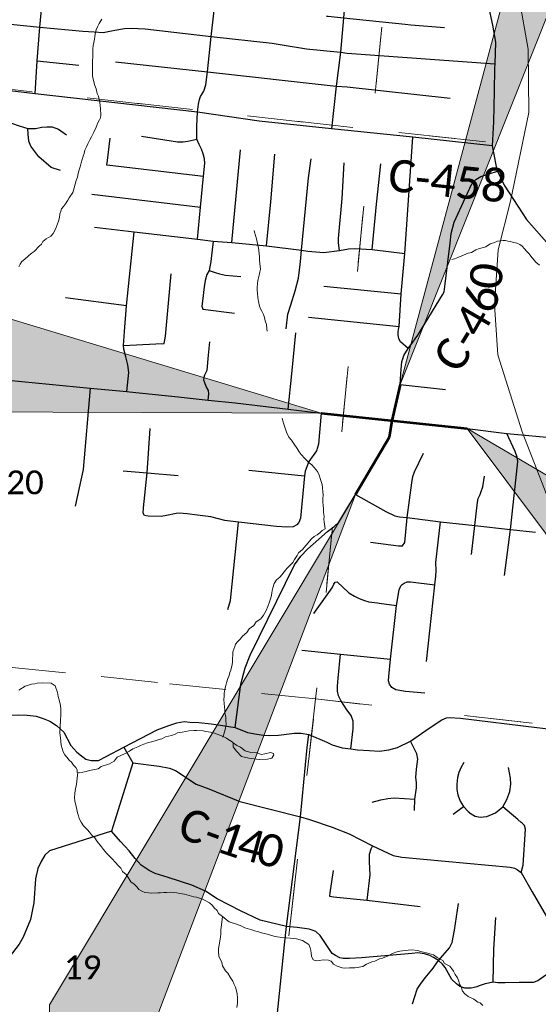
# Paper-space layout 'Layout1' of a CAD drawing. Extents: x 0 to 39.3, y 0 to 22.
# Tile 112 of 131: x 6.3 to 7.2, y 17.8 to 19.6. Entities that reach past the tile are written whole.
import ezdxf

# ---------------------------------------------------------------- set-up
doc = ezdxf.new("R2010")
doc.units = 0
doc.header["$MEASUREMENT"] = 0
doc.linetypes.add('DGN Style 1', pattern=[0.184576, 0.000307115, -0.184269])
doc.linetypes.add('rr2', pattern=[0.749999, 0.374999, 0.374999])
doc.layers.add('GM_X_Corporation', color=7, linetype='DGN Style 1', lineweight=13, transparency=0.75)
for name, color, linetype, lineweight in [('GM_X_County_Road', 3, 'Continuous', 30), ('GM_X_County_Road_Text', 3, 'Continuous', 0), ('GM_X_Minor_Lake', 5, 'Continuous', 0), ('GM_X_Minor_River', 5, 'Continuous', 0), ('GM_X_Rail_Line', 7, 'rr2', 13), ('GM_X_Section_Text', 7, 'Continuous', 0), ('GM_X_State_Route', 1, 'Continuous', 30), ('GM_X_Township_Road', 4, 'Continuous', 30), ('SH_Text', 7, 'Continuous', 13)]:
    doc.layers.add(name, color=color, linetype=linetype, lineweight=lineweight)
doc.styles.add('Style-Calibri Light', font='calibril.ttf')

psp = doc.layouts.get("Layout1")

# ---------------------------------------------------------------- linework, layer by layer
at = {"layer": 'GM_X_Corporation', "flags": 128}
for points in [[(7.0465, 20.3953), (6.9413, 19.3834), (5.9616, 19.4927), (6.0521, 20.4929)], [(7.0465, 20.3953), (8.0517, 20.2839), (7.955, 19.3167), (7.3077, 19.388), (7.3067, 19.3446), (6.9413, 19.3834)], [(5.9616, 19.4927), (6.9413, 19.3834), (6.8431, 18.3799), (5.8893, 18.4792)], [(7.955, 19.3167), (7.9506, 19.2737), (7.8526, 18.2675), (6.8431, 18.3799), (6.9413, 19.3834), (7.3067, 19.3446), (7.3077, 19.388)], [(6.8431, 18.3799), (6.7271, 17.3517), (5.7989, 17.4561), (5.8893, 18.4792)], [(6.8431, 18.3799), (7.8526, 18.2675), (7.7575, 17.2431), (6.7271, 17.3517)]]:
    psp.add_lwpolyline(points, close=True, dxfattribs=at)
at = {"layer": 'GM_X_County_Road', "ltscale": 0.002, "flags": 128}
for points in [[(7.1544, 19.3549), (7.0147, 19.3697), (6.8713, 19.3848), (6.7437, 19.3982), (6.635, 19.4142), (6.3486, 19.4465), (6.2939, 19.453), (6.2651, 19.4538), (6.2278, 19.4581), (6.1978, 19.4615), (6.1234, 19.4701), (6.0534, 19.4781), (5.9566, 19.4892)], [(7.0186, 19.0144), (7.0233, 19.0211), (7.0666, 19.0919), (7.0698, 19.0975), (7.0714, 19.1115), (7.0802, 19.183), (7.0819, 19.2004), (7.0875, 19.2204), (7.1075, 19.2638), (7.1185, 19.2878), (7.1256, 19.2951), (7.1345, 19.3006), (7.1641, 19.31)], [(6.9936, 18.9529), (6.9954, 18.9747), (6.9969, 18.9796), (6.9985, 18.985), (7.0064, 18.9976), (7.0145, 19.0086), (7.0186, 19.0144)], [(6.9786, 18.8699), (6.9921, 18.934), (6.9936, 18.9529)], [(6.2648, 18.9452), (6.2762, 18.9441), (6.4455, 18.9279), (6.51, 18.9217), (6.5147, 18.9212), (6.6008, 18.9124), (6.6536, 18.9063), (6.701, 18.9016), (6.7946, 18.8905), (6.8528, 18.8836), (6.8619, 18.8825)], [(6.8619, 18.8825), (6.8683, 18.8818), (6.9786, 18.8699)], [(6.7012, 18.3295), (6.7057, 18.3652), (6.7115, 18.4061), (6.7189, 18.4349), (6.7276, 18.4573), (6.8057, 18.6164), (6.8169, 18.6316), (6.829, 18.6437), (6.8485, 18.6613), (6.8638, 18.6749), (6.8758, 18.6836), (6.884, 18.6917), (6.8964, 18.7118), (6.9134, 18.7405), (6.9727, 18.8404), (6.9751, 18.846), (6.9786, 18.8699)], [(6.9786, 18.8699), (7.1101, 18.8565), (7.1805, 18.8478), (7.2702, 18.8398), (7.3244, 18.8344), (7.3587, 18.8301), (7.3625, 18.8296)], [(6.2495, 18.3272), (6.2636, 18.339), (6.284, 18.3463), (6.3046, 18.3514), (6.319, 18.352), (6.3345, 18.3512), (6.3504, 18.3495), (6.3628, 18.3457), (6.3744, 18.3408), (6.3863, 18.3332), (6.3992, 18.3217), (6.4113, 18.2982), (6.4223, 18.2864), (6.4304, 18.2797), (6.4382, 18.2738), (6.4476, 18.2712), (6.4601, 18.2717), (6.474, 18.2787), (6.5051, 18.295)], [(6.8309, 18.3175), (6.8627, 18.3036), (6.8723, 18.2993), (6.8902, 18.2939), (6.9051, 18.2918), (6.9167, 18.2904), (6.9378, 18.2889), (6.9557, 18.2881), (6.9725, 18.2901), (6.9877, 18.2946), (7.0104, 18.3055), (7.0431, 18.3284), (7.0656, 18.3432), (7.0741, 18.3464), (7.0794, 18.347), (7.0983, 18.346), (7.2329, 18.3296)], [(6.5051, 18.295), (6.5635, 18.3256), (6.584, 18.3334), (6.5984, 18.3381), (6.6113, 18.3404), (6.6216, 18.339), (6.6371, 18.3387), (6.6592, 18.3361), (6.6751, 18.3338), (6.7012, 18.3295)], [(6.7012, 18.3295), (6.7231, 18.3211), (6.7397, 18.3178), (6.7514, 18.3161), (6.7624, 18.3154), (6.7775, 18.3161), (6.8058, 18.3198), (6.8179, 18.3196), (6.8309, 18.3175)], [(7.2329, 18.3296), (7.2387, 18.3289), (7.262, 18.3261), (7.2766, 18.3243), (7.3541, 18.3158)], [(6.755, 17.6085), (6.7645, 17.693), (6.7721, 17.7924), (6.7884, 17.9468), (6.7919, 17.9787), (6.8164, 18.1721), (6.8285, 18.2944), (6.8309, 18.3175)], [(6.5051, 18.295), (6.5209, 18.2674), (6.5674, 18.2612), (6.5854, 18.2582), (6.5963, 18.2539), (6.6325, 18.2298), (6.6546, 18.2214), (6.7095, 18.1993), (6.8164, 18.1721), (6.8321, 18.1677), (6.8724, 18.154), (6.902, 18.142), (6.9436, 18.1213), (6.9801, 18.104), (6.9951, 18.1009), (7.186, 18.0837), (7.1939, 18.0817), (7.1991, 18.079), (7.2053, 18.0741), (7.2249, 18.0398), (7.2504, 17.9963)]]:
    psp.add_lwpolyline(points, dxfattribs=at)
at = {"layer": 'GM_X_Minor_Lake', "flags": 128}
for points in [[(6.6976, 18.3028), (6.6979, 18.2954), (6.7034, 18.2877), (6.7123, 18.2787), (6.7255, 18.2753), (6.7433, 18.2733), (6.7585, 18.274), (6.7658, 18.2758), (6.7694, 18.2814), (6.769, 18.2836), (6.7634, 18.2853), (6.7538, 18.2833)], [(6.7538, 18.2833), (6.7473, 18.2819), (6.7398, 18.2848), (6.7288, 18.2855), (6.719, 18.2888), (6.7104, 18.2951), (6.7044, 18.2979), (6.6976, 18.3028)]]:
    psp.add_lwpolyline(points, dxfattribs=at)
at = {"layer": 'GM_X_Minor_River', "ltscale": 120, "flags": 128}
for points in [[(6.3199, 19.1417), (6.3224, 19.1462), (6.3252, 19.1507), (6.3303, 19.1551), (6.3365, 19.1602), (6.3413, 19.1649), (6.3471, 19.1685), (6.3554, 19.1781), (6.3597, 19.1814), (6.3621, 19.1859), (6.368, 19.191), (6.3765, 19.1957), (6.3804, 19.2001), (6.3845, 19.2079), (6.3895, 19.2222), (6.3913, 19.2286), (6.3923, 19.2346), (6.3936, 19.2395), (6.3952, 19.2437), (6.3988, 19.2477), (6.402, 19.2522), (6.4064, 19.2589), (6.4088, 19.2633), (6.4152, 19.2722), (6.4174, 19.2809), (6.4209, 19.2937), (6.423, 19.2993), (6.4243, 19.3057), (6.4261, 19.3121), (6.4282, 19.3178), (6.4299, 19.3246), (6.4334, 19.3366), (6.4347, 19.3411), (6.4364, 19.3468), (6.4389, 19.3531), (6.4413, 19.3584), (6.445, 19.3651), (6.4482, 19.3703), (6.4523, 19.3785), (6.456, 19.3875), (6.4593, 19.3954), (6.4618, 19.4002), (6.4638, 19.4043), (6.4643, 19.4085), (6.464, 19.4207), (6.463, 19.4257), (6.4628, 19.431), (6.4602, 19.4421), (6.4577, 19.4471), (6.4561, 19.4552), (6.454, 19.4609), (6.4506, 19.4721), (6.4496, 19.4778), (6.4495, 19.4862), (6.4495, 19.4972), (6.4503, 19.5185), (6.4502, 19.5257), (6.4511, 19.5317), (6.4521, 19.537), (6.453, 19.5427), (6.4539, 19.5476), (6.455, 19.5548), (6.4562, 19.5589), (6.4583, 19.5642), (6.4616, 19.5705), (6.4664, 19.578)], [(6.7577, 19.028), (6.7573, 19.0323), (6.7564, 19.0396), (6.7544, 19.0461), (6.7527, 19.0522), (6.751, 19.0576), (6.7485, 19.0634), (6.746, 19.0677), (6.7439, 19.0719), (6.7423, 19.0804), (6.7414, 19.0876), (6.7409, 19.0945), (6.7403, 19.1009), (6.7401, 19.1055), (6.7407, 19.1116), (6.7413, 19.1173), (6.7422, 19.1218), (6.7435, 19.1267), (6.7449, 19.1327), (6.7458, 19.1372), (6.745, 19.1475), (6.7441, 19.1537), (6.7439, 19.1594), (6.7436, 19.1635), (6.7431, 19.1704), (6.7425, 19.1746), (6.7415, 19.1796), (6.7389, 19.1907), (6.7355, 19.2026), (6.7347, 19.2052)], [(7.2381, 19.1441), (7.2314, 19.1497), (7.2252, 19.1571), (7.219, 19.1649), (7.215, 19.1689), (7.2117, 19.1732), (7.2073, 19.1779), (7.2033, 19.1807), (7.198, 19.1832), (7.1905, 19.1849), (7.1864, 19.1862), (7.1822, 19.1867), (7.1781, 19.1877), (7.1739, 19.1878), (7.164, 19.1866), (7.1586, 19.1845), (7.1509, 19.1821), (7.1431, 19.1767), (7.132, 19.1737), (7.1259, 19.1712), (7.1177, 19.1669), (7.1124, 19.1656), (7.1078, 19.1639), (7.1012, 19.1607), (7.0939, 19.1579), (7.0881, 19.1554), (7.0835, 19.1541)], [(6.8583, 18.692), (6.8578, 18.697), (6.8579, 18.7012), (6.857, 18.7084), (6.8572, 18.7149), (6.8567, 18.7217), (6.8561, 18.7263), (6.8559, 18.7324), (6.8562, 18.7396), (6.856, 18.745), (6.8555, 18.7518), (6.8549, 18.7579), (6.8525, 18.7648), (6.8494, 18.7745), (6.8462, 18.7807), (6.8408, 18.7877), (6.8364, 18.7924), (6.8319, 18.796), (6.8242, 18.8038), (6.8176, 18.8105), (6.8144, 18.8152), (6.8104, 18.8214), (6.8054, 18.8292), (6.8003, 18.8358), (6.7959, 18.8413), (6.792, 18.8498), (6.7896, 18.8571), (6.7872, 18.864), (6.7851, 18.8702), (6.784, 18.875)], [(6.6793, 18.3124), (6.681, 18.3177), (6.6827, 18.3218), (6.6844, 18.3286), (6.6851, 18.3358), (6.6849, 18.3411), (6.6847, 18.3476), (6.6831, 18.356), (6.6829, 18.361), (6.6823, 18.3655), (6.6818, 18.3724), (6.6812, 18.3785), (6.6818, 18.3849), (6.682, 18.3903), (6.6834, 18.3993), (6.6847, 18.4035), (6.686, 18.4084), (6.6886, 18.4159), (6.6907, 18.4211), (6.692, 18.4268), (6.6937, 18.4309), (6.695, 18.4358), (6.6959, 18.44), (6.6968, 18.4456), (6.6974, 18.4631), (6.7008, 18.4721), (6.7021, 18.4766), (6.706, 18.4814), (6.71, 18.4855), (6.7139, 18.4903), (6.7221, 18.4972), (6.7262, 18.5035), (6.7343, 18.5093), (6.738, 18.516), (6.7465, 18.5214), (6.7513, 18.5274), (6.7558, 18.536), (6.759, 18.5427), (6.762, 18.5509), (6.7646, 18.56), (6.7659, 18.5664), (6.7665, 18.5709), (6.7674, 18.5755), (6.7703, 18.5833), (6.7743, 18.5897), (6.7798, 18.5948), (6.7834, 18.5989), (6.7877, 18.604), (6.7925, 18.6099), (6.7972, 18.6147), (6.8027, 18.6206), (6.8059, 18.6254), (6.8107, 18.6325), (6.8128, 18.6374), (6.8198, 18.6432), (6.8262, 18.651), (6.8357, 18.662), (6.8404, 18.6661), (6.8458, 18.6689), (6.8505, 18.6729), (6.8548, 18.6766), (6.8602, 18.6798), (6.8583, 18.692)], [(6.32, 18.3952), (6.3312, 18.4024), (6.337, 18.4041), (6.3424, 18.4058), (6.3481, 18.4064), (6.3523, 18.4078), (6.3614, 18.4082), (6.3766, 18.4077), (6.3836, 18.4029), (6.3882, 18.3913), (6.3891, 18.3844), (6.3908, 18.3783), (6.3935, 18.3683), (6.3936, 18.3619), (6.3937, 18.3524), (6.3933, 18.3421), (6.3926, 18.3322), (6.3922, 18.3205), (6.3934, 18.3113), (6.3945, 18.2984), (6.3962, 18.2926), (6.3978, 18.2865), (6.4007, 18.2814), (6.4047, 18.2775), (6.4087, 18.272), (6.4128, 18.2685), (6.4164, 18.2634), (6.4204, 18.2591), (6.4226, 18.2548), (6.4228, 18.2506), (6.4273, 18.2497), (6.4327, 18.251), (6.4384, 18.252), (6.4445, 18.2537), (6.4598, 18.2569), (6.4649, 18.2609), (6.4799, 18.2657), (6.488, 18.2704), (6.4932, 18.2774), (6.5063, 18.2831), (6.5148, 18.2877), (6.5207, 18.2921), (6.5295, 18.2956), (6.5342, 18.2981), (6.5403, 18.3005), (6.5468, 18.3026), (6.5537, 18.3042), (6.5599, 18.3063), (6.5656, 18.308), (6.5721, 18.3097), (6.5787, 18.3129), (6.5891, 18.3156), (6.5956, 18.318), (6.5998, 18.3201), (6.6079, 18.3214), (6.6144, 18.3227), (6.6197, 18.324), (6.6288, 18.3244), (6.633, 18.3243), (6.6451, 18.3235), (6.6493, 18.3226), (6.6576, 18.3215), (6.6651, 18.3198), (6.6741, 18.316), (6.6812, 18.3131), (6.6861, 18.3111), (6.6902, 18.3079), (6.6957, 18.3043), (6.6976, 18.3028)], [(6.4238, 18.2504), (6.4228, 18.2404), (6.4213, 18.2298), (6.4194, 18.2188), (6.4185, 18.2135), (6.4182, 18.2063), (6.4188, 18.2006), (6.4207, 18.1903), (6.4221, 18.1853), (6.4234, 18.1791), (6.4251, 18.1741), (6.4264, 18.1691), (6.4296, 18.1626), (6.4336, 18.1564), (6.4406, 18.1493), (6.4442, 18.145), (6.4478, 18.1403), (6.4537, 18.1351), (6.4577, 18.1285), (6.4657, 18.1191), (6.4693, 18.1144), (6.4744, 18.1082), (6.4788, 18.1035), (6.4829, 18.0995), (6.4906, 18.0909), (6.4946, 18.087), (6.4994, 18.0819), (6.5026, 18.0757), (6.5088, 18.0705), (6.5139, 18.0635), (6.5171, 18.0577), (6.523, 18.0533), (6.5282, 18.0485), (6.5311, 18.0443), (6.5367, 18.0414), (6.5419, 18.0386), (6.5483, 18.038), (6.5529, 18.0378), (6.5647, 18.0382), (6.5696, 18.0384), (6.5757, 18.0389), (6.581, 18.0391), (6.5879, 18.0393), (6.5928, 18.0387), (6.5981, 18.0381), (6.6034, 18.0372), (6.6117, 18.0358), (6.6158, 18.0349), (6.6282, 18.0314), (6.6331, 18.0305), (6.6436, 18.0271), (6.6481, 18.025), (6.6559, 18.0209), (6.6611, 18.0162), (6.664, 18.0119), (6.6695, 18.0072), (6.6716, 18.0021), (6.6812, 17.9946), (6.6857, 17.9906), (6.6909, 17.9874), (6.7036, 17.9828), (6.713, 17.9794), (6.7182, 17.9766), (6.7306, 17.9731), (6.7355, 17.9714), (6.7422, 17.9693), (6.7479, 17.9676), (6.7599, 17.9649), (6.7697, 17.9619), (6.7754, 17.9609), (6.7844, 17.9598), (6.7909, 17.9592), (6.7981, 17.9586), (6.8049, 17.9576), (6.8094, 17.9571), (6.8199, 17.9541), (6.8262, 17.95), (6.8311, 17.9472), (6.8335, 17.9414), (6.8349, 17.9368), (6.8351, 17.9322), (6.8361, 17.9269), (6.8389, 17.9203), (6.8449, 17.9186), (6.8495, 17.9192), (6.8571, 17.9201), (6.8658, 17.9194), (6.8703, 17.9181), (6.8747, 17.9126), (6.881, 17.909), (6.89, 17.906), (6.8946, 17.9055), (6.9026, 17.906), (6.9079, 17.9062), (6.9121, 17.9064), (6.9166, 17.9066), (6.9262, 17.9082), (6.9328, 17.9125), (6.942, 17.9168), (6.9474, 17.9177), (6.9559, 17.922)], [(6.6792, 17.9962), (6.6759, 17.9731), (6.6761, 17.9655), (6.6755, 17.961), (6.6731, 17.9458), (6.6718, 17.9402), (6.6716, 17.9356), (6.6724, 17.9265), (6.6777, 17.9153), (6.6791, 17.9099), (6.6841, 17.901), (6.6881, 17.8967), (6.6924, 17.8897), (6.6971, 17.8827), (6.6988, 17.8777), (6.7021, 17.8722), (6.7047, 17.8611), (6.7052, 17.8527), (6.7053, 17.8436), (6.7039, 17.8361)], [(6.9559, 17.922), (6.9608, 17.923), (6.9712, 17.9272), (6.9786, 17.9315), (6.9848, 17.9339), (6.9916, 17.9352), (7.0065, 17.937), (7.0122, 17.9379), (7.0236, 17.9367), (7.0281, 17.9347), (7.0386, 17.9324), (7.0428, 17.9315), (7.0511, 17.9293), (7.0573, 17.9246), (7.0674, 17.9193), (7.0706, 17.9138), (7.0796, 17.9093), (7.0832, 17.9046), (7.0861, 17.9), (7.089, 17.8946), (7.0933, 17.8883), (7.0954, 17.8826), (7.0971, 17.8776), (7.0996, 17.8725), (7.102, 17.8652), (7.106, 17.8601), (7.1119, 17.8554), (7.122, 17.8508), (7.1294, 17.8457), (7.1335, 17.8444), (7.1379, 17.8397)]]:
    psp.add_lwpolyline(points, dxfattribs=at)
at = {"layer": 'GM_X_Rail_Line', "ltscale": 3.78788e-07, "flags": 128}
psp.add_lwpolyline([(8.9, 17.6811), (8.8855, 17.6915), (8.8412, 17.7137), (8.762, 17.7359), (8.6148, 17.766), (8.5673, 17.785), (8.3852, 17.869), (7.5731, 18.2826), (7.4939, 18.3285), (7.448, 18.3697), (7.4037, 18.422), (7.3546, 18.4981), (7.2632, 18.7074), (7.2074, 18.8505), (7.1644, 18.9863), (7.1583, 19.0746), (7.1652, 19.1716), (7.1865, 19.2574), (7.219, 19.4134), (7.2179, 19.5252), (7.2022, 19.6149), (7.1807, 19.691), (7.1291, 19.7994), (7.0756, 19.9039), (7.0435, 19.9756), (6.9966, 20.0583), (6.9615, 20.1077), (6.8485, 20.226), (6.7559, 20.3339), (6.7119, 20.4011), (6.6759, 20.48), (6.6457, 20.5375), (6.5931, 20.6104), (6.5238, 20.6921), (6.4336, 20.7945), (6.3973, 20.8617), (6.38, 20.9)], dxfattribs=at)
at = {"layer": 'GM_X_State_Route', "ltscale": 0.002, "flags": 128}
for points in [[(7.0602, 19.9389), (7.0616, 19.9231), (7.0631, 19.8876), (7.0657, 19.8662), (7.0718, 19.8491), (7.0763, 19.8364), (7.0936, 19.7984), (7.1124, 19.7596), (7.1163, 19.7485), (7.1361, 19.6557), (7.1474, 19.6024), (7.1549, 19.5672), (7.1606, 19.5375), (7.1591, 19.4991), (7.1588, 19.4912), (7.158, 19.4508)], [(7.158, 19.4508), (7.1569, 19.397), (7.1544, 19.3549), (7.1585, 19.3336), (7.1618, 19.3149), (7.1641, 19.31), (7.1755, 19.2853), (7.1921, 19.26)], [(7.1921, 19.26), (7.2151, 19.2248), (7.2989, 19.1298), (7.3173, 19.1096)]]:
    psp.add_lwpolyline(points, dxfattribs=at)
at = {"layer": 'GM_X_Township_Road', "ltscale": 0.002}
for p, q in [((6.3519, 19.5047), (6.4255, 19.4969)), ((6.6955, 19.1845), (6.7104, 19.3478)), ((6.4483, 19.2694), (6.6401, 19.2463)), ((6.8578, 19.1074), (6.9939, 19.0937)), ((6.5099, 19.0726), (6.4022, 19.0867)), ((6.8307, 19.0525), (6.9902, 19.0361)), ((6.9921, 18.934), (7.0723, 18.9255)), ((6.7255, 18.783), (6.8234, 18.7729)), ((6.9553, 18.5488), (6.9859, 18.5444)), ((6.5209, 18.2674), (6.4862, 18.1564)), ((7.0858, 18.1769), (7.1036, 18.1903))]:
    psp.add_line(p, q, dxfattribs=at)
at = {"layer": 'GM_X_Township_Road', "ltscale": 0.002, "flags": 128}
for points in [[(6.3486, 19.4465), (6.3519, 19.5047), (6.3566, 19.564), (6.3625, 19.6258), (6.3673, 19.6875), (6.3684, 19.7015), (6.3686, 19.7095), (6.3654, 19.7164), (6.3579, 19.731), (6.3531, 19.739), (6.3512, 19.7463), (6.3648, 19.9528), (6.3775, 20.117)], [(6.6347, 19.1902), (6.6401, 19.2463), (6.6456, 19.3013), (6.6478, 19.324), (6.6471, 19.3317), (6.6449, 19.3406), (6.642, 19.3487), (6.6378, 19.3572), (6.6339, 19.3664), (6.6334, 19.3894), (6.635, 19.4142), (6.6368, 19.4282), (6.6382, 19.4362), (6.6403, 19.4418), (6.6461, 19.4511), (6.6498, 19.4619), (6.6523, 19.4852), (6.6587, 19.5474), (6.6682, 19.629)], [(6.897, 19.6289), (6.8948, 19.6057), (6.8924, 19.5805), (6.887, 19.5195), (6.8793, 19.4597), (6.8713, 19.3848)], [(6.1518, 19.5931), (6.2277, 19.5861), (6.2521, 19.5826), (6.266, 19.5791), (6.2738, 19.5774), (6.2807, 19.5759), (6.2922, 19.5724), (6.3048, 19.569), (6.3566, 19.564), (6.4327, 19.5567), (6.4529, 19.5556), (6.4683, 19.5545), (6.489, 19.5584), (6.5062, 19.5612), (6.5176, 19.5618), (6.5426, 19.561), (6.6587, 19.5474), (6.7664, 19.5358), (6.7843, 19.5328), (6.8271, 19.5258), (6.887, 19.5195), (6.8989, 19.5182), (7.1591, 19.4991)], [(6.8625, 19.5834), (6.8655, 19.583), (6.8924, 19.5805), (7.0011, 19.569)], [(7.0011, 19.569), (7.011, 19.5679), (7.0706, 19.5631)], [(6.4903, 19.5029), (6.6523, 19.4852), (6.8793, 19.4597), (6.899, 19.4587), (7.0802, 19.4387)], [(6.2523, 19.2683), (6.2556, 19.2828), (6.259, 19.2947), (6.2608, 19.3041), (6.26, 19.3123), (6.2579, 19.3213), (6.2567, 19.3294), (6.2565, 19.3361), (6.2591, 19.3499), (6.2648, 19.3615), (6.2705, 19.3725), (6.2753, 19.379), (6.2815, 19.3848), (6.2972, 19.3936), (6.3071, 19.3945), (6.3202, 19.3899), (6.3357, 19.385), (6.3489, 19.3853), (6.3604, 19.3874), (6.3694, 19.3884), (6.3784, 19.388), (6.3896, 19.3838), (6.4037, 19.3742)], [(6.393, 19.311), (6.3769, 19.3167), (6.3552, 19.3355), (6.3412, 19.3543), (6.3372, 19.3627), (6.3361, 19.3754), (6.3357, 19.385)], [(6.4805, 19.3681), (6.4757, 19.3288), (6.4743, 19.3214), (6.4802, 19.3205), (6.6456, 19.3013)], [(6.5362, 19.3718), (6.5998, 19.3619), (6.6094, 19.3617), (6.6178, 19.3627), (6.6339, 19.3664)], [(7.0064, 18.9976), (6.9928, 19.009), (6.9897, 19.0145), (6.9886, 19.022), (6.9888, 19.0264), (6.9892, 19.0311), (6.9902, 19.0361), (6.9939, 19.0937), (7.0003, 19.1652), (7.0147, 19.3697)], [(6.7564, 19.1783), (6.7639, 19.2559), (6.7712, 19.3399)], [(6.8165, 19.1508), (6.8183, 19.1711), (6.8308, 19.2984), (6.8354, 19.3316)], [(6.885, 19.1702), (6.8835, 19.1836), (6.8832, 19.1913), (6.8901, 19.2617), (6.8936, 19.3248)], [(6.943, 19.1718), (6.9507, 19.252), (6.9582, 19.3229)], [(6.4534, 19.2116), (6.5231, 19.203), (6.6347, 19.1902), (6.6625, 19.1865), (6.6955, 19.1845), (6.7564, 19.1783), (6.8183, 19.1711), (6.8291, 19.169), (6.8365, 19.1682), (6.8578, 19.1668), (6.885, 19.1702), (6.9011, 19.1729), (6.9118, 19.1739), (6.943, 19.1718), (7.0003, 19.1652)], [(6.51, 18.9217), (6.5136, 18.9553), (6.5121, 18.9685), (6.5082, 18.9827), (6.5049, 18.9962), (6.5045, 19.0028), (6.5058, 19.0193), (6.5062, 19.0275), (6.5099, 19.0726), (6.5231, 19.203)], [(6.6625, 19.1865), (6.6584, 19.1506), (6.6552, 19.1352), (6.6514, 19.1278), (6.6486, 19.1174), (6.6465, 19.1063), (6.6436, 19.081), (6.6422, 19.072), (6.644, 19.0666), (6.7001, 19.0599)], [(6.7911, 19.0319), (6.7941, 19.0579), (6.7993, 19.0745), (6.8068, 19.0989), (6.8128, 19.1216), (6.816, 19.1458), (6.8165, 19.1508)], [(6.5045, 19.0028), (6.5611, 19.0058), (6.5761, 19.0065), (6.5782, 19.0191), (6.5882, 19.1291)], [(6.6552, 19.1352), (6.6658, 19.1316), (6.6738, 19.1294), (6.6845, 19.127), (6.7113, 19.1243)], [(6.7946, 18.8905), (6.801, 18.9527), (6.8084, 19.0252)], [(6.6536, 18.9063), (6.655, 18.9176), (6.6542, 18.9233), (6.6504, 18.9307), (6.6478, 18.9371), (6.6461, 18.942), (6.6464, 18.9468), (6.6478, 18.9513), (6.6519, 18.9593), (6.6544, 18.9857), (6.6567, 19.0094)], [(6.4455, 18.9279), (6.4332, 18.7844), (6.4192, 18.7199)], [(6.8528, 18.8836), (6.848, 18.8289), (6.8445, 18.8173), (6.8311, 18.7986), (6.8245, 18.7814), (6.8234, 18.7729), (6.8166, 18.6987), (6.8137, 18.6908), (6.8098, 18.6866), (6.8035, 18.6833)], [(6.6167, 18.706), (6.6095, 18.7068), (6.6026, 18.7071), (6.597, 18.7068), (6.5801, 18.7033), (6.5706, 18.7013), (6.5478, 18.7019), (6.5412, 18.7032), (6.5388, 18.7073), (6.5397, 18.717), (6.5458, 18.7785), (6.5514, 18.8563)], [(7.1761, 18.5976), (7.1865, 18.6787), (7.1993, 18.7926), (7.1997, 18.7983), (7.1987, 18.8063), (7.1952, 18.8158), (7.1805, 18.8478)], [(6.9401, 18.6564), (6.9895, 18.6498), (6.9964, 18.65), (7.0005, 18.6555), (7.0045, 18.6996), (7.0125, 18.7608), (7.0143, 18.772), (7.0173, 18.7804), (7.0336, 18.8132)], [(6.5037, 18.7822), (6.5458, 18.7785), (6.6005, 18.7738)], [(7.1181, 18.6345), (7.1241, 18.6854), (7.1286, 18.7267), (7.13, 18.7334), (7.133, 18.7401), (7.1351, 18.7453), (7.1379, 18.7537), (7.1408, 18.7728)], [(6.9134, 18.7405), (6.9671, 18.71), (6.9829, 18.7025), (6.9908, 18.7007), (7.0045, 18.6996), (7.0636, 18.6923), (7.1241, 18.6854), (7.1865, 18.6787), (7.2311, 18.6736)], [(6.8035, 18.6833), (6.7924, 18.6826), (6.7742, 18.6838), (6.7072, 18.6916), (6.6833, 18.6945), (6.6583, 18.7008), (6.635, 18.704), (6.6167, 18.706)], [(6.6883, 18.5374), (6.693, 18.5532), (6.7072, 18.6916)], [(7.0384, 18.4462), (7.0531, 18.581), (7.0553, 18.5961), (7.0557, 18.6064), (7.0551, 18.6205), (7.0636, 18.6923)], [(6.8402, 18.5303), (6.8725, 18.5757), (6.8752, 18.5825), (6.8774, 18.5857), (6.8811, 18.5861), (6.9016, 18.5669), (6.9119, 18.5608), (6.9198, 18.5568), (6.9296, 18.5535), (6.9368, 18.5513), (6.9522, 18.5493), (6.9553, 18.5488)], [(7.0356, 18.3901), (7.0018, 18.3933), (6.9848, 18.3961), (6.9774, 18.4002), (6.9732, 18.4059), (6.9719, 18.4121), (6.9721, 18.4196), (6.9754, 18.4501), (6.9859, 18.5444), (6.9907, 18.5722), (6.9935, 18.5792), (6.9958, 18.5817), (6.9995, 18.584), (7.0047, 18.5861), (7.0104, 18.5864), (7.0531, 18.581)], [(6.8186, 18.466), (6.8868, 18.4589), (6.9754, 18.4501)], [(6.9051, 18.2918), (6.9092, 18.3275), (6.9093, 18.3407), (6.9057, 18.351), (6.898, 18.3606), (6.8873, 18.377), (6.8837, 18.3854), (6.8817, 18.3935), (6.8815, 18.4024), (6.8827, 18.4165), (6.8868, 18.4589)], [(7.0176, 18.1831), (7.0183, 18.2036), (7.0212, 18.2232), (7.021, 18.2326), (7.0199, 18.2418), (7.0211, 18.2565), (7.0234, 18.274), (7.0213, 18.2832), (7.0164, 18.2937), (7.0104, 18.3055)], [(7.1044, 18.2681), (7.0989, 18.2583), (7.0957, 18.2502), (7.0932, 18.2415), (7.0924, 18.2298), (7.0924, 18.2204), (7.0938, 18.2107), (7.0982, 18.2001), (7.1036, 18.1903), (7.1122, 18.1818), (7.1173, 18.1776), (7.1242, 18.1736), (7.133, 18.1717), (7.1448, 18.1726), (7.1605, 18.1794), (7.1733, 18.1897), (7.1804, 18.2028), (7.1857, 18.217), (7.1874, 18.2296), (7.1868, 18.2405), (7.1832, 18.2594)], [(6.9426, 18.1979), (6.9583, 18.2023), (6.9705, 18.2046), (6.9815, 18.2058), (7.0183, 18.2036)], [(7.2071, 18.1611), (7.2058, 18.1623), (7.1994, 18.1678), (7.1733, 18.1897)], [(6.4862, 18.1564), (6.4833, 18.1471), (6.3737, 18.1125), (6.3658, 18.1044), (6.3593, 18.0935), (6.3533, 18.081), (6.3491, 18.0632), (6.3465, 18.0206), (6.3401, 17.9911), (6.3274, 17.9601), (6.3202, 17.9478), (6.3028, 17.9248), (6.2796, 17.9076), (6.2637, 17.8904), (6.2547, 17.8804), (6.2537, 17.8775)], [(7.2053, 18.0741), (7.2091, 18.0871), (7.2131, 18.1507), (7.2117, 18.1568), (7.2071, 18.1611)], [(6.7919, 17.9787), (6.7451, 17.99), (6.7104, 18.0063), (6.6697, 18.0278), (6.6489, 18.041), (6.6251, 18.0518), (6.5833, 18.0654), (6.5602, 18.0721), (6.5496, 18.0774), (6.5357, 18.0871), (6.5251, 18.0987), (6.5141, 18.112), (6.4991, 18.1289), (6.4833, 18.1471)], [(6.9436, 18.1213), (6.9407, 18.1154), (6.9374, 18.1056), (6.9378, 18.0927), (6.9386, 18.07), (6.9337, 18.0251)], [(6.8738, 18.0778), (6.8679, 18.0384), (6.8673, 18.0325), (6.8744, 18.0313), (6.9337, 18.0251), (7.0277, 18.0142)], [(7.0478, 17.9026), (7.0484, 17.9033), (7.06, 17.9188), (7.0793, 17.9411), (7.084, 17.9507), (7.0881, 17.9726), (7.0952, 18.0195)], [(7.1562, 17.8807), (7.1571, 17.9392), (7.1611, 17.9951)], [(7.1172, 17.87), (7.1064, 17.8702), (7.0977, 17.8735), (7.0914, 17.8782), (7.0833, 17.8857), (7.0718, 17.9069), (7.0666, 17.9127), (7.06, 17.9188), (7.0512, 17.9243), (7.0448, 17.9279), (7.0352, 17.9309), (7.0232, 17.9323), (7.0131, 17.9316), (6.924, 17.9235), (6.9029, 17.9226), (6.8919, 17.9223), (6.8859, 17.9235), (6.8784, 17.9276), (6.8724, 17.9312), (6.8675, 17.9385), (6.857, 17.9543), (6.8514, 17.9632), (6.8434, 17.9699), (6.8373, 17.9727), (6.8318, 17.9745), (6.8106, 17.9769), (6.7919, 17.9787)], [(7.014, 17.8427), (7.0221, 17.8683), (7.0279, 17.8771), (7.0363, 17.8884), (7.0478, 17.9026)], [(7.289, 17.9061), (7.2608, 17.8979), (7.2549, 17.8959), (7.2489, 17.8929), (7.2348, 17.8834), (7.2269, 17.8804), (7.2023, 17.8803), (7.1774, 17.8799), (7.1646, 17.8796), (7.1562, 17.8807), (7.1418, 17.8777), (7.1316, 17.8743), (7.1271, 17.8728)], [(7.1271, 17.8728), (7.1226, 17.8712), (7.1172, 17.87)]]:
    psp.add_lwpolyline(points, dxfattribs=at)
at = {"layer": 'SH_Text', "lineweight": 53}
psp.add_line((6.8528, 18.8836), (7.1101, 18.8565), dxfattribs=at)
at = {"layer": 'SH_Text', "flags": 128}
for points in [[(7.4161, 19.9965), (6.9921, 18.934), (7.4161, 20.5159)], [(5.117, 19.4095), (6.8528, 18.8836), (5.117, 18.89)], [(7.8046, 17.9295), (7.1101, 18.8565), (7.8046, 18.4489)], [(6.3738, 17.841), (6.9134, 18.7405), (6.3738, 17.3215)]]:
    psp.add_lwpolyline(points, close=True, dxfattribs=at)
at = {"layer": 'SH_Text', "lineweight": 53, "flags": 128}
psp.add_lwpolyline([(6.9921, 18.934), (6.9776, 18.8701), (6.9727, 18.8404), (6.9134, 18.7405)], dxfattribs=at)
at = {"layer": 'SH_Text', "extrusion": (0, 0, -1)}
for points in [[(-7.4161, 19.9965), (-6.9921, 18.934), (-7.4161, 20.5159)], [(-5.117, 19.4095), (-6.8528, 18.8836), (-5.117, 18.89)], [(-7.8046, 17.9295), (-7.1101, 18.8565), (-7.8046, 18.4489)]]:
    psp.add_solid(points, dxfattribs=at)
at = {"layer": 'SH_Text'}
psp.add_solid([(6.3738, 17.841), (6.9134, 18.7405), (6.3738, 17.3215)], dxfattribs=at)

# ---------------------------------------------------------------- texts
at = {"layer": 'GM_X_County_Road_Text', "style": 'Style-Calibri Light'}
for s, height, rotation, p in [('C-458', 0.05682, 354.2285, (6.9691, 19.2755)), ('0', 0.0568, 82.174, (7.1691, 19.0994)), ('6', 0.0568, 73.6665, (7.1574, 19.0568)), ('4', 0.0568, 59.904, (7.134, 19.0129)), ('-', 0.0568, 58.4922, (7.121, 18.9917)), ('C', 0.0568, 57.3281, (7.0951, 18.9513)), ('C', 0.0568, 338.5772, (6.5963, 18.1382)), ('1', 0.0568, 341.7118, (6.6643, 18.1123)), ('-', 0.0568, 339.9977, (6.6409, 18.1208)), ('4', 0.0568, 345.175, (6.7009, 18.1003)), ('0', 0.0568, 345.7322, (6.735, 18.0913))]:
    psp.add_text(s, height=height, rotation=rotation, dxfattribs=at).set_placement(p)
at = {"layer": 'GM_X_Section_Text', "style": 'Style-Calibri Light'}
for s, p in [('20', (6.2977, 18.7407)), ('19', (6.3993, 17.8861))]:
    psp.add_text(s, height=0.04186, rotation=0, dxfattribs=at).set_placement(p)

doc.saveas('drawing.dxf')
